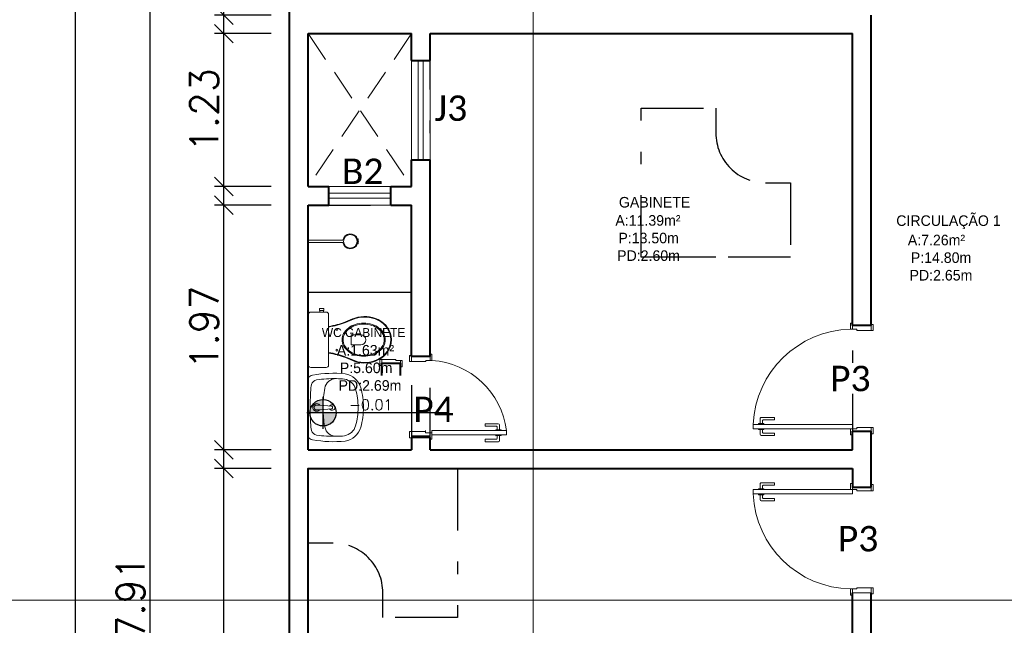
# Model space of a CAD drawing. Header units: millimetres. Extents: x 26 to 1362, y 24 to 358.
# Tile 64 of 256: x 541.8 to 549.73, y 148.31 to 153.18. Entities that reach past the tile are written whole.
import ezdxf
from ezdxf.lldxf.tags import DXFTag

# ---------------------------------------------------------------- set-up
doc = ezdxf.new("R2010")
doc.units = ezdxf.units.MM
for name, pattern in [('DIVIDE', [1.25, 0.5, -0.25, 0, -0.25, 0, -0.25]), ('HIDDEN2', [4.7625, 3.175, -1.5875]), ('TRACEJADO_G', [0.375, 0.25, -0.125])]:
    doc.linetypes.add(name, pattern=pattern)
for name, color, linetype in [('ARQ-ALVENARIA', 4, 'Continuous'), ('ARQ-LINHACORTE', 3, 'DIVIDE'), ('ARQ-PISO', 8, 'Continuous'), ('PDF4_Text', 7, 'Continuous')]:
    doc.layers.add(name, color=color, linetype=linetype)
for name, color, linetype, lineweight in [('MB_ALVENARIA', 7, 'Continuous', 40), ('MB_COTA', 7, 'Continuous', 13), ('MB_ESQUADRIA', 7, 'Continuous', 5), ('MB_MOBILIÁRIO', 8, 'Continuous', 13), ('MB_TEXTO_0', 7, 'Continuous', 13), ('TEXTO', 7, 'Continuous', 20)]:
    doc.layers.add(name, color=color, linetype=linetype, lineweight=lineweight)
doc.styles.add('AVANT', font='txt')
doc.styles.add('PDF Calibri', font='calibri.ttf')
doc.styles.add('ROMANS', font='romans.shx')
tags = doc.linetypes.add('DASHDOT', pattern=[1, 0.5, -0.25, 0, -0.25]).pattern_tags.tags
tags[10:11] = [DXFTag(74, 4), DXFTag(75, 0), DXFTag(340, '0'), DXFTag(46, 1.0), DXFTag(50, 0.0), DXFTag(44, 0.0), DXFTag(45, 0.0)]
tags[8:9] = [DXFTag(74, 4), DXFTag(75, 0), DXFTag(340, '0'), DXFTag(46, 1.0), DXFTag(50, 0.0), DXFTag(44, 0.0), DXFTag(45, 0.0)]
tags[6:7] = [DXFTag(74, 4), DXFTag(75, 0), DXFTag(340, '0'), DXFTag(46, 1.0), DXFTag(50, 0.0), DXFTag(44, 0.0), DXFTag(45, 0.0)]
tags[4:5] = [DXFTag(74, 4), DXFTag(75, 0), DXFTag(340, '0'), DXFTag(46, 1.0), DXFTag(50, 0.0), DXFTag(44, 0.0), DXFTag(45, 0.0)]
doc.dimstyles.new('LOHAINA 1-150', dxfattribs={"dimscale": 1.5, "dimtxt": 0.15, "dimasz": 0.1, "dimexe": 0.05, "dimexo": 0.1, "dimgap": 0.03, "dimtad": 1, "dimzin": 5, "dimdsep": 46, "dimtxsty": 'ROMANS', "dimblk": 'OBLIQUE', "dimcen": 0, "dimdle": 0.05, "dimclrd": 256, "dimclre": 256, "dimadec": 0, "dimazin": 0, "dimtfac": 1, "dimtofl": 0, "dimtmove": 2, "dimatfit": 3, "dimfxl": 0.04, "dimtolj": 1, "dimtzin": 1, "dimarcsym": 0})

# ---------------------------------------------------------------- blocks, each defined once
blk = doc.blocks.new('_Oblique')
at = {"color": 0, "linetype": 'ByBlock', "lineweight": -2}
blk.add_line((-0.5, -0.5), (0.5, 0.5), dxfattribs=at)
blk = doc.blocks.new('*D133')
at = {"layer": 'DEFPOINTS', "color": 0, "transparency": 16777216}
for p in [(542.852, 162.3915), (543.9756, 162.3915), (543.9756, 134.4815)]:
    blk.add_point(p, dxfattribs=at)
at = {"layer": 'MB_COTA', "lineweight": -2, "transparency": 16777216}
for p, q in [((542.852, 134.4065), (542.852, 162.4665)), ((543.8256, 162.3915), (542.777, 162.3915)), ((543.8256, 134.4815), (542.777, 134.4815))]:
    blk.add_line(p, q, dxfattribs=at)
at = {"layer": 'MB_COTA', "lineweight": -2, "transparency": 16777216, "xscale": 0.15, "yscale": 0.15, "zscale": 0.15}
for p, rotation in [((542.852, 162.3915), 90), ((542.852, 134.4815), 270)]:
    blk.add_blockref('_Oblique', p, dxfattribs=dict(at, rotation=rotation))
at = {"layer": 'MB_COTA', "color": 0, "transparency": 16777216, "insert": (542.6945, 148.4365), "char_height": 0.225, "attachment_point": 5, "rotation": 90, "style": 'ROMANS'}
blk.add_mtext('\\A1;27.91', dxfattribs=at)
blk = doc.blocks.new('*D136')
at = {"layer": 'DEFPOINTS', "color": 0, "transparency": 16777216}
for p in [(543.9756, 179.4015), (542.2504, 134.4815), (543.9756, 134.4815)]:
    blk.add_point(p, dxfattribs=at)
at = {"layer": 'MB_COTA', "lineweight": -2, "transparency": 16777216}
for p, q in [((542.2504, 179.4765), (542.2504, 134.4065)), ((543.8256, 179.4015), (542.1754, 179.4015)), ((543.8256, 134.4815), (542.1754, 134.4815))]:
    blk.add_line(p, q, dxfattribs=at)
at = {"layer": 'MB_COTA', "lineweight": -2, "transparency": 16777216, "xscale": 0.15, "yscale": 0.15, "zscale": 0.15}
for p, rotation in [((542.2504, 179.4015), 90), ((542.2504, 134.4815), 270)]:
    blk.add_blockref('_Oblique', p, dxfattribs=dict(at, rotation=rotation))
at = {"layer": 'MB_COTA', "color": 0, "transparency": 16777216, "insert": (542.0929, 156.9415), "char_height": 0.225, "attachment_point": 5, "rotation": 90, "style": 'ROMANS'}
blk.add_mtext('\\A1;44.92', dxfattribs=at)
blk = doc.blocks.new('*D137')
at = {"layer": 'DEFPOINTS', "color": 0, "transparency": 16777216}
for p in [(543.4461, 149.5715), (543.9756, 149.5715), (543.9756, 145.5715)]:
    blk.add_point(p, dxfattribs=at)
at = {"layer": 'MB_COTA', "lineweight": -2, "transparency": 16777216}
for p, q in [((543.4461, 145.4965), (543.4461, 149.6465)), ((543.8256, 149.5715), (543.3711, 149.5715)), ((543.8256, 145.5715), (543.3711, 145.5715))]:
    blk.add_line(p, q, dxfattribs=at)
at = {"layer": 'MB_COTA', "lineweight": -2, "transparency": 16777216, "xscale": 0.15, "yscale": 0.15, "zscale": 0.15}
for p, rotation in [((543.4461, 149.5715), 90), ((543.4461, 145.5715), 270)]:
    blk.add_blockref('_Oblique', p, dxfattribs=dict(at, rotation=rotation))
at = {"layer": 'MB_COTA', "color": 0, "transparency": 16777216, "insert": (543.2886, 147.5715), "char_height": 0.225, "attachment_point": 5, "rotation": 90, "style": 'ROMANS'}
blk.add_mtext('\\A1;4.00', dxfattribs=at)
blk = doc.blocks.new('*D139')
at = {"layer": 'DEFPOINTS', "color": 0, "transparency": 16777216}
for p in [(543.4461, 151.6915), (543.9756, 151.6915), (543.9756, 149.7215)]:
    blk.add_point(p, dxfattribs=at)
at = {"layer": 'MB_COTA', "lineweight": -2, "transparency": 16777216}
for p, q in [((543.4461, 149.6465), (543.4461, 151.7665)), ((543.8256, 151.6915), (543.3711, 151.6915)), ((543.8256, 149.7215), (543.3711, 149.7215))]:
    blk.add_line(p, q, dxfattribs=at)
at = {"layer": 'MB_COTA', "lineweight": -2, "transparency": 16777216, "xscale": 0.15, "yscale": 0.15, "zscale": 0.15}
for p, rotation in [((543.4461, 151.6915), 90), ((543.4461, 149.7215), 270)]:
    blk.add_blockref('_Oblique', p, dxfattribs=dict(at, rotation=rotation))
at = {"layer": 'MB_COTA', "color": 0, "transparency": 16777216, "insert": (543.2886, 150.7065), "char_height": 0.225, "attachment_point": 5, "rotation": 90, "style": 'ROMANS'}
blk.add_mtext('\\A1;1.97', dxfattribs=at)
blk = doc.blocks.new('*D140')
at = {"layer": 'DEFPOINTS', "color": 0, "transparency": 16777216}
for p in [(543.4461, 158.6915), (543.9756, 158.6915), (543.9756, 153.2215)]:
    blk.add_point(p, dxfattribs=at)
at = {"layer": 'MB_COTA', "lineweight": -2, "transparency": 16777216}
for p, q in [((543.4461, 153.1465), (543.4461, 158.7665)), ((543.8256, 158.6915), (543.3711, 158.6915)), ((543.8256, 153.2215), (543.3711, 153.2215))]:
    blk.add_line(p, q, dxfattribs=at)
at = {"layer": 'MB_COTA', "lineweight": -2, "transparency": 16777216, "xscale": 0.15, "yscale": 0.15, "zscale": 0.15}
for p, rotation in [((543.4461, 158.6915), 90), ((543.4461, 153.2215), 270)]:
    blk.add_blockref('_Oblique', p, dxfattribs=dict(at, rotation=rotation))
at = {"layer": 'MB_COTA', "color": 0, "transparency": 16777216, "insert": (543.2886, 155.9565), "char_height": 0.225, "attachment_point": 5, "rotation": 90, "style": 'ROMANS'}
blk.add_mtext('\\A1;5.47', dxfattribs=at)
blk = doc.blocks.new('*D142')
at = {"layer": 'DEFPOINTS', "color": 0, "transparency": 16777216}
for p in [(543.4461, 153.0715), (543.9756, 153.0715), (543.9756, 151.8415)]:
    blk.add_point(p, dxfattribs=at)
at = {"layer": 'MB_COTA', "lineweight": -2, "transparency": 16777216}
for p, q in [((543.4461, 151.7665), (543.4461, 153.1465)), ((543.8256, 153.0715), (543.3711, 153.0715)), ((543.8256, 151.8415), (543.3711, 151.8415))]:
    blk.add_line(p, q, dxfattribs=at)
at = {"layer": 'MB_COTA', "lineweight": -2, "transparency": 16777216, "xscale": 0.15, "yscale": 0.15, "zscale": 0.15}
for p, rotation in [((543.4461, 153.0715), 90), ((543.4461, 151.8415), 270)]:
    blk.add_blockref('_Oblique', p, dxfattribs=dict(at, rotation=rotation))
at = {"layer": 'MB_COTA', "color": 0, "transparency": 16777216, "insert": (543.2886, 152.4565), "char_height": 0.225, "attachment_point": 5, "rotation": 90, "style": 'ROMANS'}
blk.add_mtext('\\A1;1.23', dxfattribs=at)

msp = doc.modelspace()

# ---------------------------------------------------------------- hatches: boundary and pattern name
at = {"transparency": 33554687}
h = msp.add_hatch(color=9, dxfattribs=at)
h.paths.add_polyline_path([(544.2442, 150.0197), (544.2442, 149.9133, 0.414214), (544.3505, 150.0197)])
h.paths.add_polyline_path([(544.2442, 150.0197), (544.2442, 150.126, 0.414214), (544.1379, 150.0197)])

# ---------------------------------------------------------------- linework, layer by layer
for p, q in [((544.2442, 149.8901), (544.2442, 150.1492)), ((545.2489, 150.0197), (544.1146, 150.0197))]:
    msp.add_line(p, q, dxfattribs=at)
msp.add_circle((544.2442, 150.0197), 0.1063, dxfattribs=at)
at = {"layer": 'ARQ-ALVENARIA'}
msp.add_lwpolyline([(548.5056, 149.4215), (548.5056, 149.5715)], dxfattribs=at)
at = {"layer": 'ARQ-LINHACORTE', "color": 30, "true_color": 0xf26722}
for points in [[(545.1056, 153.0715), (548.5056, 153.0715), (548.5056, 149.7215), (545.1056, 149.7215)], [(544.1256, 151.6915), (544.9556, 151.6915), (544.9556, 149.7215), (544.1256, 149.7215)]]:
    msp.add_lwpolyline(points, close=True, dxfattribs=at)
at = {"layer": 'ARQ-LINHACORTE', "color": 3}
for points in [[(547.4056, 151.2715), (546.8056, 151.2715), (546.8056, 152.4715), (547.4056, 152.4715), (547.4056, 152.2715, 0.414214), (547.8056, 151.8715), (548.0056, 151.8715), (548.0056, 151.2715), (546.8056, 151.2715), (546.8056, 151.8715)], [(544.7256, 149.5715), (545.3256, 149.5715), (545.3256, 148.3715), (544.7256, 148.3715), (544.7256, 148.5715, 0.414214), (544.3256, 148.9715), (544.1256, 148.9715), (544.1256, 149.5715), (545.3256, 149.5715), (545.3256, 148.9715)]]:
    msp.add_lwpolyline(points, format="xyb", dxfattribs=at)
at = {"layer": 'ARQ-PISO'}
msp.add_lwpolyline([(544.1256, 150.9915), (544.1256, 150.9915), (544.9556, 150.9915)], dxfattribs=at)
at = {"layer": 'MB_ALVENARIA'}
for p, q in [((543.9756, 134.4815), (543.9756, 179.4015)), ((544.1256, 151.8415), (544.1256, 153.0715)), ((544.1256, 149.7215), (544.1256, 151.6915)), ((548.5056, 149.7215), (548.5056, 149.8715)), ((548.5056, 149.8715), (548.6556, 149.8715)), ((545.1056, 149.8215), (544.9556, 149.8215)), ((544.9556, 149.8215), (544.9556, 149.7215)), ((545.1056, 149.7215), (545.1056, 149.8215)), ((544.1256, 145.5715), (544.1256, 149.5715))]:
    msp.add_line(p, q, dxfattribs=at)
for points in [[(548.6556, 150.7215), (548.6556, 153.2215)], [(544.1256, 153.0715), (544.9556, 153.0715)], [(544.9556, 152.8565), (544.9556, 153.0715)], [(545.1056, 152.8565), (545.1056, 153.0715)], [(545.1056, 153.0715), (548.5056, 153.0715)], [(548.5056, 150.7215), (548.5056, 153.0715)], [(544.9556, 152.8565), (545.1056, 152.8565)], [(544.9556, 151.8415), (544.9556, 152.0565)], [(544.9556, 152.0565), (545.1056, 152.0565)], [(545.1056, 150.4715), (545.1056, 152.0565)], [(544.1256, 151.8415), (544.2906, 151.8415)], [(544.2906, 151.6915), (544.2906, 151.8415)], [(544.7906, 151.8415), (544.9556, 151.8415)], [(544.7906, 151.6915), (544.7906, 151.8415)], [(544.1256, 151.6915), (544.2906, 151.6915)], [(544.7906, 151.6915), (544.9556, 151.6915)], [(544.9556, 150.4715), (544.9556, 151.6915)], [(548.6556, 150.7215), (548.5056, 150.7215)], [(544.7165, 150.3195), (544.7165, 150.4195)], [(544.7165, 150.3195), (544.7165, 150.4195), (544.8665, 150.4195)], [(544.8665, 150.3195), (544.8665, 150.4195)], [(545.1056, 150.4715), (544.9556, 150.4715)], [(548.5056, 149.7215), (548.5056, 149.8715)], [(548.6556, 149.4215), (548.6556, 149.8715)], [(545.105, 149.8284), (544.955, 149.8284)], [(544.1256, 149.7215), (544.9556, 149.7215)], [(545.1056, 149.7215), (548.5056, 149.7215)], [(544.1256, 149.5715), (544.1256, 149.5715), (548.5056, 149.5715)], [(548.5056, 149.5715), (548.5056, 149.4215), (548.6556, 149.4215)], [(548.2556, 146.1215), (548.6556, 146.1215), (548.6556, 148.5715)], [(548.2556, 146.2715), (548.5056, 146.2715), (548.5056, 148.5715)]]:
    msp.add_lwpolyline(points, dxfattribs=at)
at = {"layer": 'MB_ESQUADRIA'}
for p, q in [((548.5056, 150.6915), (548.5056, 150.7165)), ((548.5406, 150.6915), (548.5056, 150.6915)), ((548.5406, 150.6915), (548.5406, 150.6815)), ((548.5406, 150.6815), (548.6556, 150.6816)), ((548.6556, 150.6816), (548.6556, 150.7166)), ((544.8315, 150.4495), (544.7165, 150.4494)), ((544.8315, 150.4495), (544.7165, 150.4494)), ((544.8315, 150.4495), (544.7165, 150.4494)), ((544.8315, 150.4495), (544.7165, 150.4494)), ((544.7165, 150.4494), (544.7165, 150.4144)), ((544.7165, 150.4494), (544.7165, 150.4144)), ((544.7165, 150.4494), (544.7165, 150.4144)), ((544.7165, 150.4494), (544.7165, 150.4144)), ((544.7165, 150.4195), (544.7165, 150.4195)), ((544.8315, 150.4395), (544.8315, 150.4495)), ((544.8315, 150.4395), (544.8315, 150.4495)), ((544.8315, 150.4395), (544.8315, 150.4495)), ((544.8315, 150.4395), (544.8315, 150.4495)), ((544.8315, 150.4395), (544.8665, 150.4395)), ((544.8315, 150.4395), (544.8665, 150.4395)), ((544.8315, 150.4395), (544.8665, 150.4395)), ((544.8315, 150.4395), (544.8665, 150.4395)), ((544.8665, 150.4395), (544.8665, 150.4145)), ((544.8665, 150.4395), (544.8665, 150.4145)), ((544.8665, 150.4395), (544.8665, 150.4145)), ((544.8665, 150.4395), (544.8665, 150.4145)), ((544.8665, 150.4195), (544.8665, 150.4195)), ((544.9556, 150.4316), (544.9556, 150.4666)), ((544.9556, 150.4316), (544.9556, 150.4666)), ((545.0706, 150.4315), (544.9556, 150.4316)), ((545.0706, 150.4315), (544.9556, 150.4316)), ((545.0706, 150.4415), (545.0706, 150.4315)), ((545.0706, 150.4415), (545.1056, 150.4415)), ((545.0706, 150.4415), (545.0706, 150.4315)), ((545.0706, 150.4415), (545.1056, 150.4415)), ((545.1056, 150.4415), (545.1056, 150.4665)), ((545.1056, 150.4415), (545.1056, 150.4665)), ((545.6551, 149.9319), (545.5481, 149.9318)), ((545.6551, 149.9319), (545.5481, 149.9318)), ((545.5481, 149.9318), (545.5481, 149.9118)), ((545.5481, 149.9318), (545.5481, 149.9118)), ((547.7485, 149.9269), (547.7486, 149.9333)), ((547.7486, 149.9333), (547.7912, 149.9333)), ((547.7611, 149.9333), (547.7611, 149.9719)), ((547.7711, 149.9819), (547.8781, 149.9819)), ((547.7811, 149.9569), (547.7811, 149.9333)), ((547.8781, 149.9619), (547.7861, 149.9619)), ((547.7912, 149.9333), (547.7912, 149.9269)), ((547.8781, 149.9819), (547.8781, 149.9619)), ((545.07, 149.8684), (544.955, 149.8683)), ((545.07, 149.8682), (544.955, 149.8683)), ((545.07, 149.8682), (544.955, 149.8683)), ((544.955, 149.8683), (544.955, 149.8333)), ((544.955, 149.8683), (544.955, 149.8333)), ((545.07, 149.8782), (545.07, 149.8682)), ((545.07, 149.8583), (545.07, 149.8683)), ((545.07, 149.8583), (545.07, 149.8683)), ((545.07, 149.8583), (545.105, 149.8583)), ((545.07, 149.8583), (545.105, 149.8583)), ((545.105, 149.8584), (545.105, 149.8333)), ((545.105, 149.8584), (545.105, 149.8333)), ((545.5481, 149.9118), (545.6401, 149.9119)), ((545.5481, 149.9118), (545.6401, 149.9119)), ((545.6351, 149.8832), (545.6351, 149.8769)), ((545.6777, 149.8832), (545.6351, 149.8832)), ((545.6351, 149.8832), (545.6351, 149.8769)), ((545.6777, 149.8832), (545.6351, 149.8832)), ((545.6451, 149.9069), (545.6451, 149.8832)), ((545.6451, 149.9069), (545.6451, 149.8832)), ((545.6651, 149.8832), (545.6651, 149.9219)), ((545.6651, 149.8832), (545.6651, 149.9219)), ((545.6777, 149.8769), (545.6777, 149.8832)), ((545.6777, 149.8769), (545.6777, 149.8832)), ((547.7485, 149.8919), (547.7485, 149.8856)), ((547.7485, 149.8856), (547.7912, 149.8856)), ((547.7611, 149.8856), (547.7611, 149.8469)), ((547.7811, 149.8619), (547.7811, 149.8856)), ((547.8781, 149.8569), (547.7861, 149.8569)), ((547.7912, 149.8856), (547.7912, 149.8919)), ((547.8781, 149.8369), (547.8781, 149.8569)), ((548.5056, 149.8916), (548.5056, 149.8665)), ((548.5056, 149.8916), (548.5056, 149.8665)), ((548.5406, 149.8915), (548.5056, 149.8915)), ((548.5406, 149.8915), (548.5056, 149.8915)), ((548.5406, 149.9015), (548.6556, 149.9015)), ((548.5406, 149.8915), (548.5406, 149.9015)), ((548.5406, 149.9015), (548.6556, 149.9015)), ((548.5406, 149.8915), (548.5406, 149.9015)), ((548.6556, 149.9015), (548.6556, 149.8665)), ((548.6556, 149.9015), (548.6556, 149.8665)), ((545.5482, 149.8068), (545.6402, 149.8069)), ((545.5482, 149.8068), (545.6402, 149.8069)), ((545.5482, 149.7868), (545.5482, 149.8068)), ((545.5482, 149.7868), (545.5482, 149.8068)), ((545.6552, 149.7869), (545.5482, 149.7868)), ((545.6552, 149.7869), (545.5482, 149.7868)), ((545.6351, 149.8355), (545.6351, 149.8419)), ((545.6351, 149.8355), (545.6351, 149.8419)), ((545.6777, 149.8356), (545.6351, 149.8355)), ((545.6777, 149.8356), (545.6351, 149.8355)), ((545.6452, 149.8119), (545.6452, 149.8355)), ((545.6452, 149.8119), (545.6452, 149.8355)), ((545.6652, 149.8355), (545.6652, 149.7969)), ((545.6652, 149.8355), (545.6652, 149.7969)), ((545.6777, 149.8419), (545.6777, 149.8356)), ((545.6777, 149.8419), (545.6777, 149.8356)), ((547.7711, 149.8369), (547.8781, 149.8369)), ((547.7711, 149.456), (547.8781, 149.4561)), ((547.8781, 149.4561), (547.8781, 149.4361)), ((547.7485, 149.401), (547.7485, 149.4074)), ((547.7485, 149.4074), (547.7912, 149.4074)), ((547.7611, 149.4074), (547.7611, 149.446)), ((547.7811, 149.431), (547.7811, 149.4074)), ((547.8781, 149.4361), (547.7861, 149.436)), ((547.7912, 149.4074), (547.7912, 149.4011)), ((548.5056, 149.4014), (548.5056, 149.4264)), ((548.5056, 149.4014), (548.5056, 149.4264)), ((548.5406, 149.4014), (548.5056, 149.4014)), ((548.5406, 149.4014), (548.5056, 149.4014)), ((548.5406, 149.4014), (548.5406, 149.3914)), ((548.5406, 149.4014), (548.5406, 149.3914)), ((548.5406, 149.3914), (548.6556, 149.3915)), ((548.5406, 149.3914), (548.6556, 149.3915)), ((548.6556, 149.3915), (548.6556, 149.4265)), ((548.6556, 149.3915), (548.6556, 149.4265)), ((547.7485, 149.366), (547.7486, 149.3597)), ((547.7486, 149.3597), (547.7912, 149.3597)), ((547.7611, 149.3597), (547.7611, 149.3211)), ((547.7711, 149.3111), (547.8781, 149.3111)), ((547.7811, 149.3361), (547.7811, 149.3597)), ((547.8781, 149.3311), (547.7861, 149.3311)), ((547.7912, 149.3597), (547.7912, 149.3661)), ((547.8781, 149.3111), (547.8781, 149.3311)), ((548.5056, 148.6015), (548.5056, 148.5764)), ((548.5406, 148.6014), (548.5056, 148.6014)), ((548.5406, 148.6114), (548.6556, 148.6114)), ((548.5406, 148.6014), (548.5406, 148.6114)), ((548.6556, 148.6114), (548.6556, 148.5764))]:
    msp.add_line(p, q, dxfattribs=at)
at = {"layer": 'MB_ESQUADRIA', "linetype": 'TRACEJADO_G'}
for points in [[(544.1256, 153.0715), (544.9556, 151.8415)], [(544.9556, 153.0715), (544.1256, 151.8415)]]:
    msp.add_lwpolyline(points, dxfattribs=at)
at = {"layer": 'MB_ESQUADRIA', "linetype": 'HIDDEN2'}
for points in [[(544.9556, 152.0565), (544.9556, 152.8565)], [(545.0106, 152.0565), (545.0106, 152.8565)], [(545.0506, 152.0565), (545.0506, 152.8565)], [(545.1056, 152.0565), (545.1056, 152.8565)], [(544.7906, 151.8415), (544.2906, 151.8415)], [(544.2906, 151.7865), (544.7906, 151.7865)], [(544.2906, 151.7465), (544.7906, 151.7465)], [(544.2906, 151.6915), (544.7906, 151.6915)]]:
    msp.add_lwpolyline(points, dxfattribs=at)
at = {"layer": 'MB_ESQUADRIA'}
for points in [[(548.5056, 150.7165), (548.5056, 150.7415), (548.4906, 150.7415), (548.4906, 150.6915), (548.5056, 150.6915), (548.5056, 150.6915)], [(548.6556, 150.6816), (548.6706, 150.6816), (548.6706, 150.7316), (548.6556, 150.7316), (548.6556, 150.7166)], [(544.9556, 150.4316), (544.9406, 150.4316), (544.9406, 150.4816), (544.9556, 150.4816), (544.9556, 150.4666)], [(544.9556, 150.4316), (544.9406, 150.4316), (544.9406, 150.4816), (544.9556, 150.4816), (544.9556, 150.4666)], [(545.1056, 150.4665), (545.1056, 150.4915), (545.1206, 150.4915), (545.1206, 150.4415), (545.1056, 150.4415), (545.1056, 150.4415)], [(545.1056, 150.4665), (545.1056, 150.4915), (545.1206, 150.4915), (545.1206, 150.4415), (545.1056, 150.4415), (545.1056, 150.4415)], [(544.7165, 150.4494), (544.7015, 150.4494), (544.7015, 150.3994), (544.7165, 150.3994), (544.7165, 150.4144)], [(544.7165, 150.4494), (544.7015, 150.4494), (544.7015, 150.3994), (544.7165, 150.3994), (544.7165, 150.4144)], [(544.7165, 150.4494), (544.7015, 150.4494), (544.7015, 150.3994), (544.7165, 150.3994), (544.7165, 150.4144)], [(544.7165, 150.4494), (544.7015, 150.4494), (544.7015, 150.3994), (544.7165, 150.3994), (544.7165, 150.4144)], [(544.8665, 150.4145), (544.8665, 150.3895), (544.8815, 150.3895), (544.8815, 150.4395), (544.8665, 150.4395), (544.8665, 150.4395)], [(544.8665, 150.4145), (544.8665, 150.3895), (544.8815, 150.3895), (544.8815, 150.4395), (544.8665, 150.4395), (544.8665, 150.4395)], [(544.8665, 150.4145), (544.8665, 150.3895), (544.8815, 150.3895), (544.8815, 150.4395), (544.8665, 150.4395), (544.8665, 150.4395)], [(544.8665, 150.4145), (544.8665, 150.3895), (544.8815, 150.3895), (544.8815, 150.4395), (544.8665, 150.4395), (544.8665, 150.4395)], [(544.955, 149.8683), (544.94, 149.8683), (544.94, 149.8183), (544.955, 149.8183), (544.955, 149.8333)], [(544.955, 149.8683), (544.94, 149.8683), (544.94, 149.8183), (544.955, 149.8183), (544.955, 149.8333)], [(545.105, 149.8333), (545.105, 149.8084), (545.12, 149.8084), (545.12, 149.8584), (545.105, 149.8584), (545.105, 149.8583)], [(545.105, 149.8333), (545.105, 149.8084), (545.12, 149.8084), (545.12, 149.8584), (545.105, 149.8584), (545.105, 149.8583)], [(545.7206, 149.8765), (545.1206, 149.8765), (545.1206, 149.8415), (545.7206, 149.8415), (545.7206, 149.8765)], [(548.5056, 149.8665), (548.5056, 149.8416), (548.4906, 149.8416), (548.4906, 149.8916), (548.5056, 149.8916), (548.5056, 149.8915)], [(548.5056, 149.8665), (548.5056, 149.8416), (548.4906, 149.8416), (548.4906, 149.8916), (548.5056, 149.8916), (548.5056, 149.8915)], [(548.6556, 149.9015), (548.6706, 149.9015), (548.6706, 149.8515), (548.6556, 149.8515), (548.6556, 149.8665)], [(548.6556, 149.9015), (548.6706, 149.9015), (548.6706, 149.8515), (548.6556, 149.8515), (548.6556, 149.8665)], [(548.5056, 149.4264), (548.5056, 149.4514), (548.4906, 149.4514), (548.4906, 149.4014), (548.5056, 149.4014), (548.5056, 149.4014)], [(548.5056, 149.4264), (548.5056, 149.4514), (548.4906, 149.4514), (548.4906, 149.4014), (548.5056, 149.4014), (548.5056, 149.4014)], [(548.6556, 149.3915), (548.6706, 149.3915), (548.6706, 149.4415), (548.6556, 149.4415), (548.6556, 149.4265)], [(548.6556, 149.3915), (548.6706, 149.3915), (548.6706, 149.4415), (548.6556, 149.4415), (548.6556, 149.4265)], [(548.5056, 148.5764), (548.5056, 148.5515), (548.4906, 148.5515), (548.4906, 148.6015), (548.5056, 148.6015), (548.5056, 148.6014)], [(548.6556, 148.6114), (548.6706, 148.6114), (548.6706, 148.5614), (548.6556, 148.5614), (548.6556, 148.5764)], [(548.6556, 148.5715), (548.5056, 148.5715)]]:
    msp.add_lwpolyline(points, dxfattribs=at)
for points in [[(548.5056, 149.9266), (547.7056, 149.9266), (547.7056, 149.8916), (548.5056, 149.8916)], [(548.5056, 149.3664), (547.7056, 149.3664), (547.7056, 149.4014), (548.5056, 149.4014)]]:
    msp.add_lwpolyline(points, close=True, dxfattribs=at)
for centre, radius, start, end in [((548.5066, 149.8899), 0.8018, 91.14056, 177.34932), ((545.0772, 149.7943), 0.6487, 7.28537, 86.15984), ((545.0772, 149.7943), 0.6487, 7.28537, 86.15984), ((545.6551, 149.9219), 0.01, 0.02893, 90.02893), ((545.6551, 149.9219), 0.01, 0.02893, 90.02893), ((547.7711, 149.9719), 0.01, 89.97107, 179.97107), ((547.7861, 149.9569), 0.005, 89.97107, 179.97107), ((545.6401, 149.9069), 0.005, 0.02893, 90.02893), ((545.6401, 149.9069), 0.005, 0.02893, 90.02893), ((547.7711, 149.8469), 0.01, 179.97107, 269.97107), ((547.7861, 149.8619), 0.005, 179.97107, 269.97107), ((545.6402, 149.8119), 0.005, 270.02893, 0.02893), ((545.6402, 149.8119), 0.005, 270.02893, 0.02893), ((545.6552, 149.7969), 0.01, 270.02893, 0.02893), ((545.6552, 149.7969), 0.01, 270.02893, 0.02893), ((547.7711, 149.446), 0.01, 90.02893, 180.02893), ((547.7861, 149.431), 0.005, 90.02893, 180.02893), ((548.5066, 149.4031), 0.8018, 182.65068, 268.85944), ((547.7711, 149.3211), 0.01, 180.02893, 270.02893), ((547.7861, 149.3361), 0.005, 180.02893, 270.02893)]:
    msp.add_arc(centre, radius, start, end, dxfattribs=at)
at = {"layer": 'MB_MOBILIÁRIO'}
for p, q in [((544.4038, 151.4098), (544.1256, 151.4098)), ((544.1256, 151.3898), (544.1256, 151.4098)), ((544.4038, 151.3898), (544.1256, 151.3898)), ((544.5274, 151.4198), (544.5217, 151.418)), ((544.5218, 151.3821), (544.5273, 151.3804)), ((544.531, 151.3998), (544.5245, 151.3998)), ((544.531, 151.3998), (544.5245, 151.3998)), ((544.1256, 150.8109), (544.1256, 150.4036)), ((544.196, 150.082), (544.2173, 150.0803)), ((544.196, 150.043), (544.2173, 150.0446)), ((544.2173, 150.0446), (544.3152, 150.0523)), ((544.2176, 150.0811), (544.3152, 150.0727)), ((544.3198, 150.0677), (544.3198, 150.0572))]:
    msp.add_line(p, q, dxfattribs=at)
for points in [[(544.1256, 150.8109), (544.1256, 150.8109), (544.1271, 150.8188), (544.1314, 150.8252), (544.1378, 150.8295), (544.1457, 150.8309), (544.2695, 150.8309), (544.2695, 150.8309), (544.2774, 150.8295), (544.2838, 150.8252), (544.2881, 150.8188), (544.2896, 150.8109), (544.2896, 150.6076)], [(544.2509, 150.8438), (544.2509, 150.8589), (544.233, 150.8589), (544.2151, 150.8589), (544.2151, 150.8438), (544.218, 150.8438), (544.218, 150.8309)], [(544.218, 150.8438), (544.248, 150.8438)], [(544.248, 150.8438), (544.248, 150.8309)], [(544.2509, 150.8438), (544.248, 150.8438)], [(544.2903, 150.71), (544.2903, 150.71), (544.2896, 150.7098)], [(544.548, 150.6477), (544.4707, 150.6477), (544.4707, 150.6069)], [(544.1256, 150.4036), (544.1256, 150.4036), (544.1271, 150.3957), (544.1314, 150.39), (544.1378, 150.3857), (544.1457, 150.3843), (544.2695, 150.3843), (544.2695, 150.3843), (544.2774, 150.3857), (544.2838, 150.39), (544.2881, 150.3957), (544.2896, 150.4036), (544.2896, 150.6076)], [(544.548, 150.5668), (544.4707, 150.5668), (544.4707, 150.6076)], [(544.2903, 150.5052), (544.2903, 150.5052), (544.2896, 150.5054)]]:
    msp.add_lwpolyline(points, dxfattribs=at)
for points in [[(544.3976, 150.6076, -0.124451), (544.4101, 150.6567, -0.105729), (544.4486, 150.7019, -0.086876), (544.5031, 150.7304, -0.077041), (544.5716, 150.741, -0.077041), (544.64, 150.7304, -0.086876), (544.6946, 150.7019, -0.105729), (544.7331, 150.6567, -0.124451), (544.7455, 150.6076, -0.124451), (544.7331, 150.5585, -0.105729), (544.6946, 150.5133, -0.086876), (544.64, 150.4848, -0.077041), (544.5716, 150.4742, -0.077041), (544.5031, 150.4848, -0.086876), (544.4486, 150.5133, -0.105729), (544.4101, 150.5585, -0.124451)], [(544.4058, 150.6076, -0.124451), (544.4174, 150.6535, -0.105729), (544.4539, 150.6963, -0.086876), (544.5059, 150.7235, -0.077041), (544.5716, 150.7337, -0.077041), (544.6373, 150.7235, -0.086876), (544.6893, 150.6963, -0.105729), (544.7258, 150.6535, -0.124451), (544.7374, 150.6076, -0.124451), (544.7258, 150.5617, -0.105729), (544.6893, 150.5189, -0.086876), (544.6373, 150.4917, -0.077041), (544.5716, 150.4815, -0.077041), (544.5059, 150.4917, -0.086876), (544.4539, 150.5189, -0.105729), (544.4174, 150.5617, -0.124451)]]:
    msp.add_lwpolyline(points, format="xyb", close=True, dxfattribs=at)
for centre, radius in [((544.4637, 151.3998), 0.0541), ((544.3565, 150.6913), 0.00752), ((544.3565, 150.5231), 0.00752)]:
    msp.add_circle(centre, radius, dxfattribs=at)
for centre, radius, start, end in [((544.4637, 151.3998), 0.0608, 17.38796, 170.53127), ((544.4637, 151.3998), 0.0608, 189.46873, 343.0092), ((544.4637, 151.3998), 0.0608, 343.0092, 17.38796), ((544.5275, 151.3809), 0.000485, 253.0092, 5.28949), ((544.5275, 151.4193), 0.000485, 353.97868, 107.38796), ((544.5666, 151.4152), 0.0388, 173.97868, 203.35334), ((544.5666, 151.3845), 0.0388, 156.64666, 185.28949), ((544.1592, 151.466), 0.7626, 279.83702, 290.30912), ((544.1592, 151.466), 0.7673, 279.83702, 290.30912), ((533.387, 177.4203), 28.863, 292.48168, 292.6462), ((533.9858, 175.9822), 27.3099, 292.47426, 292.64856), ((544.5788, 150.5401), 0.2549, 64.55417, 107.90961), ((544.579, 150.5438), 0.2467, 64.23754, 108.13298), ((544.6058, 150.5993), 0.1851, 2.79189, 64.23754), ((544.6058, 150.5993), 0.1898, 2.79189, 64.23754), ((544.548, 150.6072), 0.0404, 270, 90), ((544.6058, 150.6159), 0.1851, 295.76246, 357.20811), ((544.6058, 150.6159), 0.1898, 295.76246, 357.20811), ((544.1592, 149.7492), 0.7626, 69.69088, 80.16298), ((544.1592, 149.7492), 0.7673, 69.69088, 80.16298), ((533.387, 123.7949), 28.863, 67.3538, 67.51832), ((533.9858, 125.233), 27.3099, 67.35144, 67.52574), ((544.5788, 150.6751), 0.2549, 252.09039, 295.44583), ((544.579, 150.6714), 0.2467, 251.86702, 295.76246), ((544.1929, 150.0625), 0.0309, 37.13786, 322.86214), ((544.1929, 150.0625), 0.0197, 81.10748, 278.89252), ((544.3148, 150.0677), 0.005, 360, 85.55374), ((544.3148, 150.0572), 0.005, 274.44626, 0)]:
    msp.add_arc(centre, radius, start, end, dxfattribs=at)
for points in [[(544.1602, 150.3233), (544.1457, 150.3208), (544.1331, 150.3122), (544.1256, 150.2996)], [(544.4217, 150.3336), (544.3347, 150.3416), (544.2469, 150.3382), (544.1607, 150.3233)], [(544.5482, 150.2211), (544.532, 150.2799), (544.4819, 150.3232), (544.4217, 150.3336)], [(544.1256, 150.0625), (544.1256, 150.0625), (544.1256, 150.2996), (544.1256, 150.2996)], [(544.1513, 150.2477), (544.1491, 150.2394), (544.1477, 150.2309), (544.147, 150.2223)], [(544.1926, 150.2848), (544.1726, 150.2819), (544.1563, 150.2673), (544.1513, 150.2477)], [(544.3514, 150.2945), (544.2983, 150.2957), (544.2452, 150.2924), (544.1926, 150.2848)], [(544.3514, 150.2945), (544.3053, 150.2955), (544.2655, 150.2623), (544.2583, 150.2167)], [(544.4168, 150.2908), (544.3951, 150.2927), (544.3732, 150.294), (544.3514, 150.2945)], [(544.5069, 150.2097), (544.4954, 150.2516), (544.4597, 150.2825), (544.4168, 150.2908)], [(544.147, 150.2223), (544.1428, 150.1691), (544.1407, 150.1158), (544.1407, 150.0625)], [(544.2584, 150.2174), (544.25, 150.1715), (544.2456, 150.1249), (544.2452, 150.0781)], [(544.5268, 150.0625), (544.5268, 150.1122), (544.5201, 150.1617), (544.5069, 150.2097)], [(544.5696, 150.0625), (544.5696, 150.1161), (544.5624, 150.1695), (544.5482, 150.2211)], [(544.1256, 150.0625), (544.1256, 150.0625), (544.1256, 149.8254), (544.1256, 149.8254)], [(544.1407, 150.0625), (544.1407, 150.0092), (544.1428, 149.9559), (544.147, 149.9027)], [(544.2452, 150.0468), (544.2456, 150.0027), (544.2495, 149.9587), (544.257, 149.9152)], [(544.5069, 149.9153), (544.5201, 149.9632), (544.5268, 150.0128), (544.5268, 150.0625)], [(544.5482, 149.9038), (544.5624, 149.9555), (544.5696, 150.0089), (544.5696, 150.0625)], [(544.147, 149.9027), (544.1477, 149.8941), (544.1491, 149.8856), (544.1513, 149.8773)], [(544.1513, 149.8773), (544.1563, 149.8577), (544.1726, 149.8431), (544.1926, 149.8402)], [(544.2562, 149.92), (544.257, 149.9153), (544.2578, 149.9106), (544.2587, 149.9059)], [(544.2587, 149.9059), (544.2669, 149.8614), (544.3062, 149.8295), (544.3514, 149.8305)], [(544.4168, 149.8342), (544.4597, 149.8425), (544.4954, 149.8733), (544.5069, 149.9153)], [(544.4217, 149.7914), (544.4819, 149.8018), (544.532, 149.845), (544.5482, 149.9038)], [(544.1256, 149.8254), (544.1331, 149.8128), (544.1457, 149.8042), (544.1602, 149.8017)], [(544.1607, 149.8016), (544.2469, 149.7868), (544.3347, 149.7834), (544.4217, 149.7914)], [(544.1926, 149.8402), (544.2452, 149.8325), (544.2983, 149.8293), (544.3514, 149.8305)], [(544.3514, 149.8305), (544.3732, 149.831), (544.3951, 149.8322), (544.4168, 149.8342)]]:
    msp.add_open_spline(points, degree=3, dxfattribs=at)
msp.add_open_spline([(544.2974, 150.0509), (544.3014, 150.0443), (544.3085, 150.0399), (544.3167, 150.0399), (544.3167, 150.0399), (544.3292, 150.0399), (544.3393, 150.05), (544.3393, 150.0625), (544.3393, 150.0625), (544.3393, 150.0749), (544.3292, 150.085), (544.3167, 150.085), (544.3085, 150.085), (544.3013, 150.0806), (544.2974, 150.0741)], degree=3, knots=[0.3352857, 0.3352857, 0.3352857, 0.3352857, 0.5, 0.5, 0.5, 0.625, 0.75, 0.75, 0.75, 0.875, 1, 1, 1, 1.164877, 1.164877, 1.164877, 1.164877], dxfattribs=at)
at = {"layer": 'TEXTO', "linetype": 'DASHDOT', "ltscale": 2}
msp.add_line((545.9356, 170.6615), (545.9356, 131.3162), dxfattribs=at)
msp.add_lwpolyline([(541.1175, 148.5115), (558.4214, 148.5115)], dxfattribs=at)

# ---------------------------------------------------------------- texts
at = {"layer": 'MB_TEXTO_0'}
for s, height, style, p in [('GABINETE', 0.085, 'AVANT', (546.6255, 151.672)), ('A:11.39m²', 0.085, 'AVANT', (546.5971, 151.5257)), ('CIRCULAÇÃO 1', 0.085, 'AVANT', (548.8578, 151.524)), ('P:13.50m', 0.085, 'AVANT', (546.6214, 151.3841)), ('A:7.26m²', 0.085, 'AVANT', (548.9506, 151.3678)), ('PD:2.60m', 0.085, 'AVANT', (546.6113, 151.2424)), ('P:14.80m', 0.085, 'AVANT', (548.9749, 151.2262)), ('PD:2.65m', 0.085, 'AVANT', (548.9648, 151.0845)), ('WC GABINETE', 0.071796, 'AVANT', (544.2347, 150.6296)), ('A:1.63m²', 0.085, 'AVANT', (544.3553, 150.4805)), ('P:5.60m', 0.085, 'AVANT', (544.3796, 150.3389)), ('PD:2.69m', 0.085, 'AVANT', (544.3695, 150.1972)), ('-0.01', 0.085, 'ROMANS', (544.4544, 150.0419))]:
    msp.add_text(s, height=height, rotation=360, dxfattribs=dict(at, style=style)).set_placement(p)
at = {"layer": 'PDF4_Text', "char_height": 0.20477, "attachment_point": 4, "style": 'PDF Calibri'}
for s, insert in [('J3', (545.1417, 152.4707)), ('B2', (544.3956, 151.9637)), ('P3', (548.3244, 150.2945)), ('P4', (544.9702, 150.047)), ('P3', (548.387, 149.0051))]:
    msp.add_mtext(s, dxfattribs=dict(at, insert=insert))

# ---------------------------------------------------------------- dimensions: what is measured, and where the dimension line sits
at = {"layer": 'MB_COTA'}
for base, p1, p2, picture, middle in [((542.2504, 134.4815), (543.9756, 179.4015), (543.9756, 134.4815), '*D136', (542.0929, 156.9415)), ((542.852, 162.3915), (543.9756, 134.4815), (543.9756, 162.3915), '*D133', (542.6945, 148.4365)), ((543.4461, 158.6915), (543.9756, 153.2215), (543.9756, 158.6915), '*D140', (543.2886, 155.9565)), ((543.4461, 153.0715), (543.9756, 151.8415), (543.9756, 153.0715), '*D142', (543.2886, 152.4565)), ((543.4461, 151.6915), (543.9756, 149.7215), (543.9756, 151.6915), '*D139', (543.2886, 150.7065)), ((543.4461, 149.5715), (543.9756, 145.5715), (543.9756, 149.5715), '*D137', (543.2886, 147.5715))]:
    dim = msp.add_linear_dim(base=base, p1=p1, p2=p2, angle=90, dimstyle='LOHAINA 1-150', dxfattribs=at)
    dim.commit()
    dim.dimension.update_dxf_attribs({"geometry": picture, "text_midpoint": middle})

doc.saveas('drawing.dxf')
